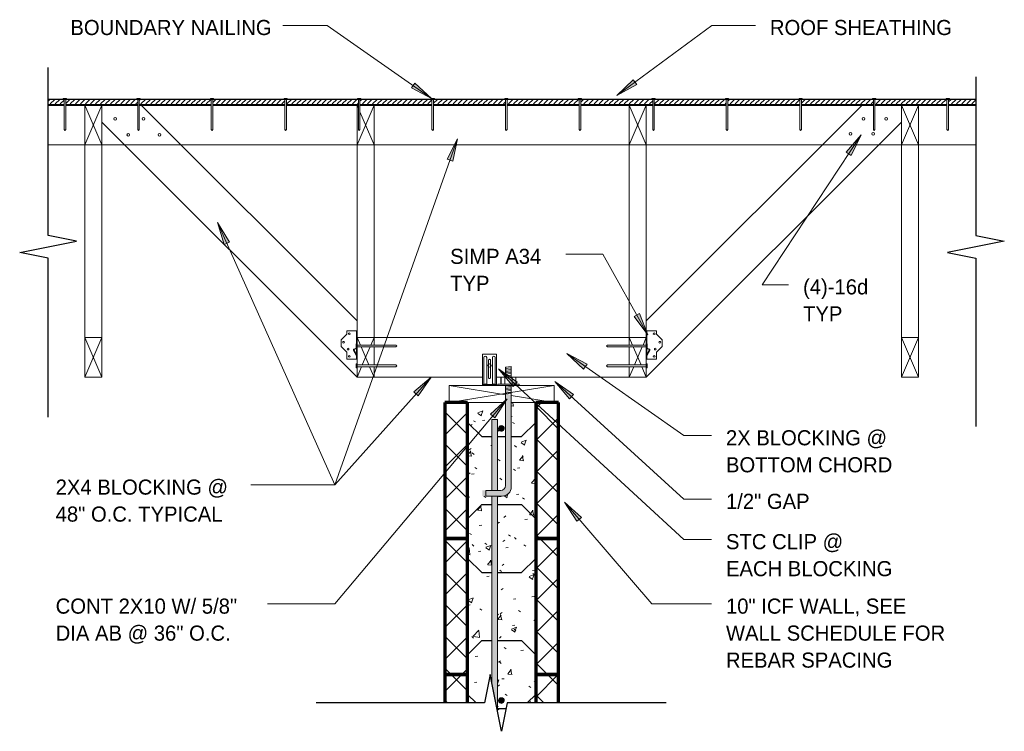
# Model space of a CAD drawing. Header units: inches. Extents: x 263 to 1771, y -57 to 386.
# Tile 19 of 27: x 639 to 726, y 307 to 369. Entities that reach past the tile are written whole.
import ezdxf

# ---------------------------------------------------------------- set-up
doc = ezdxf.new("R2010")
doc.units = ezdxf.units.IN
doc.header["$MEASUREMENT"] = 0
for name, color, linetype, lineweight in [('A-ANNO-TEXT', 2, 'Continuous', 9), ('A-DETL', 5, 'Continuous', 9), ('A-DETL-GENF', 3, 'Continuous', 9), ('A-DETL-HLIN', 3, 'Continuous', 70), ('A-DETL-LLIN', 3, 'Continuous', 9), ('A-DETL-MLIN', 3, 'Continuous', 30)]:
    doc.layers.add(name, color=color, linetype=linetype, lineweight=lineweight)
pattern_1 = [(50, (346.344, 0), (4.590705, -0.401868), [0.48, -5.28]), (355, (346.344, 0), (-0.887837, 4.8137), [0.384, -4.224]), (100.451, (346.726, -0.033), (3.70197, 4.412723), [0.408, -4.487]), (46.184, (346.344, 1.28), (6.83066, -1.05904), [0.72, -7.92]), (96.636, (346.913, 1.192), (5.98166, 6.23401), [0.612, -6.731]), (351.184, (346.344, 1.28), (5.98208, 6.23382), [0.576, -6.336]), (21, (346.984, 0.96), (3.820292, -2.5771), [0.48, -5.28]), (326, (346.984, 0.96), (1.557207, 4.640587), [0.384, -4.224]), (71.451, (347.302, 0.745), (5.377147, 2.064703), [0.408, -4.487]), (37.5, (346.344, 0), (0.077972, 2.1307863), [0.211, -3.962, 0.211, -4.077, -4.24]), (37.5, (346.344, 0), (0.077972, 2.1307863), [-8.461, 0.211, -4.029]), (7.5, (346.344, 0), (1.683907, 2.52439), [0.211, -2.234, 0.211, -3.866, -1.616]), (7.5, (346.344, 0), (1.683907, 2.52439), [-6.522, 0.211, -1.405]), (327.5, (344.917, 0), (3.416527, -0.1442966), [0.211, -1.389, 0.211, -4.781, -6.624]), (327.5, (344.917, 0), (3.416527, -0.1442966), [-6.592, 0.211, -6.413]), (317.5, (344.277, 0), (3.732463, 0.640715), [0.211, -1.869, 0.211, -3.104, -4.704]), (317.5, (344.277, 0), (3.732463, 0.640715), [-5.395, 0.211, -4.493])]
pattern_2 = [(45, (346.344, 0), (-1.4142136, 1.4142136), []), (135, (346.344, 0), (-1.4142136, -1.4142136), [])]
pattern_3 = [(0, (327.928, -22.615), (0, 0.444), []), (315, (327.928, -22.615), (0.44406306, 3e-17), [0.628, -0.628]), (45, (327.928, -22.615), (0.44406306, -3e-17), [0.628, -0.628])]

# ---------------------------------------------------------------- blocks, each defined once
blk = doc.blocks.new('Dimension Lumbe_LLEL TRUSS0')
at = {"layer": 'A-DETL-GENF'}
for p, q in [((0, 9.25), (0, 4.274)), ((1.5, 0), (0, 9.25)), ((1.5, 9.25), (0, 9.25)), ((0.693, 4.274), (1.5, 9.25)), ((1.5, 4.962), (1.5, 9.25)), ((0, 3.774), (0, 0)), ((0, 0), (0.612, 3.774)), ((1.5, 0), (1.5, 3.087)), ((0, 0), (1.5, 0))]:
    blk.add_line(p, q, dxfattribs=at)
blk = doc.blocks.new('Reinf Bar Secti_LLEL TRUSS0')
at = {"layer": 'A-DETL-GENF'}
h = blk.add_hatch(color=256, dxfattribs=at)
edge = h.paths.add_edge_path(flags=0)
edge.add_arc((0, 0), 0.25, 180, 360)
edge.add_arc((0, 0), 0.25, 360, 540)
for start, end in [(360, 180), (180, 360)]:
    blk.add_arc((0, 0), 0.25, start, end, dxfattribs=at)
blk = doc.blocks.new('Plywood-Section_LLEL TRUSS0')
at = {"layer": 'A-DETL-GENF'}
h = blk.add_hatch(dxfattribs=at)
h.set_pattern_fill('FP4_9', color=256, style=0, pattern_type=2)
h.set_pattern_definition(pattern_3)
h.paths.add_polyline_path([(1.668, 0), (1.668, 0.5), (0.25, 0.5), (0.25, 0)], flags=0)
h = blk.add_hatch(dxfattribs=at)
h.set_pattern_fill('FP4_9', color=256, style=0, pattern_type=2)
h.set_pattern_definition(pattern_3)
h.paths.add_polyline_path([(8.155, 0), (8.155, 0.5), (1.807, 0.5), (1.807, 0)], flags=0)
h = blk.add_hatch(dxfattribs=at)
h.set_pattern_fill('FP4_9', color=256, style=0, pattern_type=2)
h.set_pattern_definition(pattern_3)
h.paths.add_polyline_path([(14.642, 0), (14.642, 0.5), (8.294, 0.5), (8.294, 0)], flags=0)
h = blk.add_hatch(dxfattribs=at)
h.set_pattern_fill('FP4_9', color=256, style=0, pattern_type=2)
h.set_pattern_definition(pattern_3)
h.paths.add_polyline_path([(21.129, 0), (21.129, 0.5), (14.781, 0.5), (14.781, 0)], flags=0)
h = blk.add_hatch(dxfattribs=at)
h.set_pattern_fill('FP4_9', color=256, style=0, pattern_type=2)
h.set_pattern_definition(pattern_3)
h.paths.add_polyline_path([(27.616, 0), (27.616, 0.5), (21.268, 0.5), (21.268, 0)], flags=0)
h = blk.add_hatch(dxfattribs=at)
h.set_pattern_fill('FP4_9', color=256, style=0, pattern_type=2)
h.set_pattern_definition(pattern_3)
h.paths.add_polyline_path([(34.104, 0), (34.104, 0.5), (27.755, 0.5), (27.755, 0)], flags=0)
h = blk.add_hatch(dxfattribs=at)
h.set_pattern_fill('FP4_9', color=256, style=0, pattern_type=2)
h.set_pattern_definition(pattern_3)
h.paths.add_polyline_path([(40.591, 0), (40.591, 0.5), (34.243, 0.5), (34.243, 0)], flags=0)
h = blk.add_hatch(dxfattribs=at)
h.set_pattern_fill('FP4_9', color=256, style=0, pattern_type=2)
h.set_pattern_definition(pattern_3)
h.paths.add_polyline_path([(47.078, 0), (47.078, 0.5), (40.73, 0.5), (40.73, 0)], flags=0)
h = blk.add_hatch(dxfattribs=at)
h.set_pattern_fill('FP4_9', color=256, style=0, pattern_type=2)
h.set_pattern_definition(pattern_3)
h.paths.add_polyline_path([(53.565, 0), (53.565, 0.5), (47.217, 0.5), (47.217, 0)], flags=0)
h = blk.add_hatch(dxfattribs=at)
h.set_pattern_fill('FP4_9', color=256, style=0, pattern_type=2)
h.set_pattern_definition(pattern_3)
h.paths.add_polyline_path([(60.052, 0), (60.052, 0.5), (53.704, 0.5), (53.704, 0)], flags=0)
h = blk.add_hatch(dxfattribs=at)
h.set_pattern_fill('FP4_9', color=256, style=0, pattern_type=2)
h.set_pattern_definition(pattern_3)
h.paths.add_polyline_path([(66.539, 0), (66.539, 0.5), (60.191, 0.5), (60.191, 0)], flags=0)
h = blk.add_hatch(dxfattribs=at)
h.set_pattern_fill('FP4_9', color=256, style=0, pattern_type=2)
h.set_pattern_definition(pattern_3)
h.paths.add_polyline_path([(73.027, 0), (73.027, 0.5), (66.678, 0.5), (66.678, 0)], flags=0)
h = blk.add_hatch(dxfattribs=at)
h.set_pattern_fill('FP4_9', color=256, style=0, pattern_type=2)
h.set_pattern_definition(pattern_3)
h.paths.add_polyline_path([(79.514, 0), (79.514, 0.5), (73.166, 0.5), (73.166, 0)], flags=0)
h = blk.add_hatch(dxfattribs=at)
h.set_pattern_fill('FP4_9', color=256, style=0, pattern_type=2)
h.set_pattern_definition(pattern_3)
h.paths.add_polyline_path([(79.653, 0.5), (79.653, 0), (82.071, 0), (82.071, 0.5)], flags=0)
at = {"layer": 'A-DETL-GENF', "lineweight": 30}
for p, q in [((1.597, 0.5), (0.25, 0.5)), ((0.25, 0), (1.668, 0)), ((1.807, 0), (8.155, 0)), ((8.084, 0.5), (1.878, 0.5)), ((8.294, 0), (14.642, 0)), ((14.571, 0.5), (8.365, 0.5)), ((14.781, 0), (21.129, 0)), ((21.058, 0.5), (14.852, 0.5)), ((21.268, 0), (27.616, 0)), ((27.545, 0.5), (21.339, 0.5)), ((27.755, 0), (34.104, 0)), ((34.033, 0.5), (27.826, 0.5)), ((34.243, 0), (40.591, 0)), ((40.52, 0.5), (34.314, 0.5)), ((47.007, 0.5), (40.801, 0.5)), ((47.217, 0), (53.565, 0)), ((53.494, 0.5), (47.288, 0.5)), ((53.704, 0), (60.052, 0)), ((59.981, 0.5), (53.775, 0.5)), ((60.191, 0), (66.539, 0)), ((66.468, 0.5), (60.262, 0.5)), ((66.678, 0), (73.027, 0)), ((72.956, 0.5), (66.749, 0.5)), ((73.166, 0), (79.514, 0)), ((79.443, 0.5), (73.237, 0.5)), ((79.653, 0), (82.071, 0)), ((82.071, 0.5), (79.724, 0.5)), ((40.73, 0), (47.078, 0))]:
    blk.add_line(p, q, dxfattribs=at)
blk = doc.blocks.new('Dimension Lumbe_LLEL TRUSS1')
at = {"layer": 'A-DETL-GENF'}
for p, q in [((0, -0.579), (0, 0)), ((0, 0), (0.287, -0.669)), ((0, 0), (1.5, 0)), ((1.5, 0), (1.213, -0.669)), ((1.5, 0), (1.5, -0.669)), ((0.356, -0.831), (1.037, -2.419)), ((1.144, -0.831), (0.463, -2.419)), ((1.5, -0.831), (1.5, -2.419)), ((0, -2.329), (0, -0.922)), ((0.394, -2.581), (0, -3.5)), ((1.106, -2.581), (1.5, -3.5)), ((1.5, -2.581), (1.5, -3.5)), ((0, -3.5), (0, -2.672)), ((1.5, -3.5), (0, -3.5))]:
    blk.add_line(p, q, dxfattribs=at)
blk = doc.blocks.new('Dimension Lumbe_LLEL TRUSS2')
at = {"layer": 'A-DETL-GENF'}
for p, q in [((0, 0), (0.116, 0)), ((0, 0), (0.116, -0.272)), ((1.5, 0), (0, -3.5)), ((0, -3.5), (0, 0)), ((0.255, 0), (1.5, 0)), ((1.5, 0), (1.5, -3.5)), ((0.255, -0.596), (1.5, -3.5)), ((1.5, -3.5), (0, -3.5))]:
    blk.add_line(p, q, dxfattribs=at)
blk = doc.blocks.new('Dimension Lumbe_LLEL TRUSS3')
at = {"layer": 'A-DETL-GENF'}
for p, q in [((0, -0.669), (0, 0)), ((0, 0), (0.287, -0.669)), ((0, 0), (1.5, 0)), ((1.5, 0), (1.213, -0.669)), ((1.5, 0), (1.5, -0.578)), ((0, -2.419), (0, -0.831)), ((0.356, -0.831), (1.037, -2.419)), ((1.144, -0.831), (0.463, -2.419)), ((1.5, -0.921), (1.5, -2.328)), ((0, -3.5), (0, -2.581)), ((0.394, -2.581), (0, -3.5)), ((1.106, -2.581), (1.5, -3.5)), ((1.5, -2.671), (1.5, -3.5)), ((1.5, -3.5), (0, -3.5))]:
    blk.add_line(p, q, dxfattribs=at)
blk = doc.blocks.new('Dimension Lumbe_LLEL TRUSS4')
at = {"layer": 'A-DETL-GENF'}
for p, q in [((1.5, 0), (0, -3.5)), ((0, 0), (1.5, -3.5)), ((0, -3.5), (0, 0)), ((0, 0), (1.5, 0)), ((1.5, 0), (1.5, -3.5)), ((1.5, -3.5), (0, -3.5))]:
    blk.add_line(p, q, dxfattribs=at)
blk = doc.blocks.new('Reinf Bar Eleva_LLEL TRUSS0')
at = {"layer": 'A-DETL-GENF'}
for points in [[(0, 0.5), (0, 0), (6.257, 0), (6.257, 0.5)], [(6.757, 0.5), (6.757, 0), (23.249, 0), (25.749, 0.5)]]:
    blk.add_hatch(color=256, dxfattribs=at).paths.add_polyline_path(points, flags=0)
for p, q in [((6.257, 0.5), (0, 0.5)), ((0, 0.5), (0, 0)), ((0, 0), (6.257, 0)), ((25.749, 0.5), (6.757, 0.5)), ((6.757, 0), (23.249, 0))]:
    blk.add_line(p, q, dxfattribs=at)
blk = doc.blocks.new('Break Line1 - B_LLEL TRUSS0')
at = {"layer": 'A-DETL-GENF', "lineweight": 30}
for p, q in [((-1, 0), (-0.5, 2.5)), ((-0.5, 2.5), (0.5, -2.5)), ((-15.015, 0), (-1, 0)), ((0.5, -2.5), (1, 0)), ((1, 0), (15.831, 0))]:
    blk.add_line(p, q, dxfattribs=at)
blk = doc.blocks.new('Break Line1 - B_LLEL TRUSS1')
at = {"layer": 'A-DETL-GENF', "lineweight": 30}
for p, q in [((-1, 0), (-0.5, 2.5)), ((-0.5, 2.5), (0.5, -2.5)), ((-15.015, 0), (-1, 0)), ((0.5, -2.5), (1, 0)), ((1, 0), (15.831, 0))]:
    blk.add_line(p, q, dxfattribs=at)
blk = doc.blocks.new('Common Wood Nai_LLEL TRUSS0')
at = {"layer": 'A-DETL-GENF'}
for p, q in [((0, 0.1405), (-0.066, 0.1405)), ((-0.066, 0.1405), (-0.066, -0.1405)), ((0, 0.0695), (0, 0.1405)), ((2.668, 0.0695), (0, 0.0695)), ((0, -0.0695), (0, 0.0695)), ((2.75, 0), (2.668, 0.0695)), ((2.668, -0.0695), (2.75, 0)), ((-0.066, -0.1405), (0, -0.1405)), ((0, -0.1405), (0, -0.0695)), ((0, -0.0695), (2.668, -0.0695))]:
    blk.add_line(p, q, dxfattribs=at)
blk = doc.blocks.new('Common Wood Nai_LLEL TRUSS1')
at = {"layer": 'A-DETL-GENF'}
for p, q in [((0, 0.1715), (-0.083, 0.1715)), ((-0.083, 0.1715), (-0.083, -0.1715)), ((0, 0.081), (0, 0.1715)), ((3.409, 0.081), (0, 0.081)), ((0, -0.081), (0, 0.081)), ((3.5, 0), (3.409, 0.081)), ((3.409, -0.081), (3.5, 0)), ((-0.083, -0.1715), (0, -0.1715)), ((0, -0.1715), (0, -0.081)), ((0, -0.081), (3.409, -0.081))]:
    blk.add_line(p, q, dxfattribs=at)
blk = doc.blocks.new('Common Wood Nai_LLEL TRUSS2')
at = {"layer": 'A-DETL-GENF'}
for p, q in [((0, 0.1715), (-0.083, 0.1715)), ((-0.083, 0.1715), (-0.083, -0.1715)), ((0, 0.081), (0, 0.1715)), ((3.409, 0.081), (0, 0.081)), ((0, 0.081), (0, -0.081)), ((3.5, 0), (3.409, 0.081)), ((3.409, -0.081), (3.5, 0)), ((-0.083, -0.1715), (0, -0.1715)), ((0, -0.1715), (0, -0.081)), ((0, -0.081), (3.409, -0.081))]:
    blk.add_line(p, q, dxfattribs=at)
blk = doc.blocks.new('Anchor Bolt8 - _LLEL TRUSS0')
at = {"layer": 'A-DETL-GENF'}
for p, q in [((-0.25, 4.125), (0.25, 4.18)), ((-0.25, 3.25), (-0.25, 4.125)), ((-0.25, 4), (0.25, 4.055)), ((-0.25, 3.875), (0.25, 3.929)), ((-0.25, 3.75), (0.25, 3.805)), ((-0.25, 3.625), (0.25, 3.68)), ((-0.25, 3.5), (0.25, 3.555)), ((0.25, 3.25), (0.25, 4.18)), ((-0.937, 2.625), (0.937, 2.625)), ((-0.937, 2.5), (-0.937, 2.625)), ((-0.656, 2.625), (-0.656, 3.25)), ((-0.656, 3.25), (0.656, 3.25)), ((-0.312, 2.625), (-0.312, 3.25)), ((-0.25, 3.375), (0.25, 3.43)), ((-0.125, 3.25), (0.25, 3.288)), ((0.313, 2.625), (0.313, 3.25)), ((0.656, 2.625), (0.656, 3.25)), ((0.937, 2.5), (0.937, 2.625)), ((-0.937, 2.5), (0.937, 2.5)), ((-0.25, 2.5), (-0.25, -6.312)), ((-0.25, 2.375), (0.25, 2.432)), ((-0.25, 2.25), (0.25, 2.305)), ((-0.25, 2.125), (0.25, 2.18)), ((-0.25, 2), (0.25, 2.055)), ((-0.25, 1.875), (0.25, 1.93)), ((-0.25, 1.75), (0.25, 1.805)), ((0.25, 2.5), (0.25, -6.438)), ((-2, -7.25), (-2, -6.75)), ((-2, -6.75), (-0.688, -6.75)), ((-2, -7.25), (-0.562, -7.25))]:
    blk.add_line(p, q, dxfattribs=at)
for centre, radius in [((-0.688, -6.312), 0.438), ((-0.562, -6.438), 0.812)]:
    blk.add_arc(centre, radius, 270, 0, dxfattribs=at)

msp = doc.modelspace()

# ---------------------------------------------------------------- hatches: boundary and pattern name
at = {"layer": 'A-ANNO-TEXT'}
for points in [[(673.58782187, 363.78765878), (673.28566536, 363.35635897), (675.07476728, 362.42445562)], [(693.16230247, 363.65254036), (692.84941283, 364.07611816), (691.39716124, 362.67601286)], [(676.43945891, 357.06004792), (676.93581674, 356.88413034), (677.35575114, 358.85719512)], [(711.62834443, 357.68434136), (712.06789914, 357.39432457), (712.94956991, 359.2087077)], [(656.76919371, 349.54596324), (657.25002165, 349.76072491), (656.19396928, 351.47946948)], [(693.39073338, 343.45707065), (692.93132682, 343.1996533), (694.13866954, 341.58359233)], [(688.47109704, 338.54948054), (688.77346791, 338.9806301), (686.98482947, 339.9134227)], [(673.4991367, 336.52934028), (673.89212388, 336.17879905), (675.0269428, 337.84658667)], [(682.25810642, 337.02190074), (682.61501146, 337.40911757), (680.96595703, 338.57099063)], [(687.22904747, 335.92354735), (687.58441361, 336.31217698), (685.93076297, 337.46749906)], [(680.2551085, 334.57714742), (680.65841627, 334.23853122), (681.74278506, 335.93955263)], [(687.88674618, 325.12272106), (688.28658696, 325.46542418), (686.78512224, 326.81261876)]]:
    msp.add_hatch(color=7, dxfattribs=at).paths.add_polyline_path(points, flags=0)
at = {"layer": 'A-DETL-GENF'}
h = msp.add_hatch(color=7, dxfattribs=at)
edge = h.paths.add_edge_path(flags=0)
edge.add_arc((681.2866865, 328.15584195), 0.8125, 270, 360)
edge.add_line((682.0991865, 328.15584195), (682.0991865, 336.29200956))
edge.add_line((682.0991865, 336.29200956), (681.5991865, 336.29200956))
edge.add_line((681.5991865, 336.29200956), (681.5991865, 328.28084195))
edge.add_arc((681.1616865, 328.28084195), 0.4375, -90, 0, ccw=False)
edge.add_line((681.1616865, 327.84334195), (679.55462565, 327.84334195))
edge.add_line((679.55462565, 327.84334195), (679.55462565, 327.34334195))
edge.add_line((679.55462565, 327.34334195), (681.2866865, 327.34334195))
h = msp.add_hatch(dxfattribs=at)
h.set_pattern_fill('FP4_8', style=0, pattern_type=2)
h.set_pattern_definition(pattern_2)
h.paths.add_polyline_path([(676.24847324, 335.59991511), (676.24847324, 323.59991511), (678.24847324, 323.59991511), (678.24847324, 335.59991511)], flags=0)
h = msp.add_hatch(dxfattribs=at)
h.set_pattern_fill('FP4_7', style=0, pattern_type=2)
h.set_pattern_definition(pattern_1)
edge = h.paths.add_edge_path(flags=0)
edge.add_line((678.24847324, 335.59991511), (678.24847324, 323.59991511))
edge.add_line((678.24847324, 323.59991511), (680.37347324, 323.59991511))
edge.add_line((680.37347324, 323.59991511), (680.37347324, 327.34334195))
edge.add_line((680.37347324, 327.34334195), (679.55462565, 327.34334195))
edge.add_line((679.55462565, 327.34334195), (679.55462565, 327.84334195))
edge.add_line((679.55462565, 327.84334195), (680.37347324, 327.84334195))
edge.add_line((680.37347324, 327.84334195), (680.37347324, 334.09991511))
edge.add_line((680.37347324, 334.09991511), (680.87347324, 334.09991511))
edge.add_line((680.87347324, 334.09991511), (680.87347324, 327.84334195))
edge.add_line((680.87347324, 327.84334195), (681.1616865, 327.84334195))
edge.add_arc((681.1616865, 328.28084195), 0.4375, 270, 360)
edge.add_line((681.5991865, 328.28084195), (681.5991865, 335.59991511))
edge.add_line((681.5991865, 335.59991511), (678.24847324, 335.59991511))
edge = h.paths.add_edge_path(flags=0)
edge.add_arc((681.2241865, 333.31172767), 0.25, 180, 360)
edge.add_arc((681.2241865, 333.31172767), 0.25, 0, 180)
h = msp.add_hatch(dxfattribs=at)
h.set_pattern_fill('FP4_7', style=0, pattern_type=2)
h.set_pattern_definition(pattern_1)
edge = h.paths.add_edge_path(flags=0)
edge.add_line((684.24847324, 323.59991511), (684.24847324, 335.59991511))
edge.add_line((684.24847324, 335.59991511), (682.0991865, 335.59991511))
edge.add_line((682.0991865, 335.59991511), (682.0991865, 328.15584195))
edge.add_arc((681.2866865, 328.15584195), 0.8125, -90, 0, ccw=False)
edge.add_line((681.2866865, 327.34334195), (680.87347324, 327.34334195))
edge.add_line((680.87347324, 327.34334195), (680.87347324, 323.59991511))
edge.add_line((680.87347324, 323.59991511), (684.24847324, 323.59991511))
h = msp.add_hatch(dxfattribs=at)
h.set_pattern_fill('FP4_8', style=0, pattern_type=2)
h.set_pattern_definition(pattern_2)
h.paths.add_polyline_path([(686.24847324, 335.59991511), (684.24847324, 335.59991511), (684.24847324, 323.59991511), (686.24847324, 323.59991511)], flags=0)
h = msp.add_hatch(dxfattribs=at)
h.set_pattern_fill('FP4_8', style=0, pattern_type=2)
h.set_pattern_definition(pattern_2)
h.paths.add_polyline_path([(676.24847324, 323.59991511), (676.24847324, 311.59991511), (678.24847324, 311.59991511), (678.24847324, 323.59991511)], flags=0)
h = msp.add_hatch(dxfattribs=at)
h.set_pattern_fill('FP4_7', style=0, pattern_type=2)
h.set_pattern_definition(pattern_1)
h.paths.add_polyline_path([(678.24847324, 323.59991511), (678.24847324, 311.59991511), (680.37347324, 311.59991511), (680.37347324, 323.59991511)], flags=0)
h = msp.add_hatch(dxfattribs=at)
h.set_pattern_fill('FP4_7', style=0, pattern_type=2)
h.set_pattern_definition(pattern_1)
h.paths.add_polyline_path([(684.24847324, 311.59991511), (684.24847324, 323.59991511), (680.87347324, 323.59991511), (680.87347324, 311.59991511)], flags=0)
h = msp.add_hatch(dxfattribs=at)
h.set_pattern_fill('FP4_8', style=0, pattern_type=2)
h.set_pattern_definition(pattern_2)
h.paths.add_polyline_path([(686.24847324, 323.59991511), (684.24847324, 323.59991511), (684.24847324, 311.59991511), (686.24847324, 311.59991511)], flags=0)
h = msp.add_hatch(dxfattribs=at)
h.set_pattern_fill('FP4_8', style=0, pattern_type=2)
h.set_pattern_definition(pattern_2)
h.paths.add_polyline_path([(678.24847324, 311.59991511), (676.24847324, 311.59991511), (676.24847324, 309.09334195), (678.24847324, 309.09334195)], flags=0)
h = msp.add_hatch(dxfattribs=at)
h.set_pattern_fill('FP4_7', style=0, pattern_type=2)
h.set_pattern_definition(pattern_1)
h.paths.add_polyline_path([(678.24847324, 309.09334195), (679.72492731, 309.09334195), (680.22492731, 311.59334195), (680.37347324, 310.85061227), (680.37347324, 311.59991511), (678.24847324, 311.59991511)], flags=0)
h = msp.add_hatch(dxfattribs=at)
h.set_pattern_fill('FP4_7', style=0, pattern_type=2)
h.set_pattern_definition(pattern_1)
h.paths.add_polyline_path([(681.72492731, 309.09334195), (684.24847324, 309.09334195), (684.24847324, 311.59991511), (680.87347324, 311.59991511), (680.87347324, 308.35061227), (681.22492731, 306.59334195)], flags=0)
edge = h.paths.add_edge_path(flags=0)
edge.add_arc((681.2241865, 309.31172767), 0.25, 0, 180)
edge.add_arc((681.2241865, 309.31172767), 0.25, 180, 360)
h = msp.add_hatch(dxfattribs=at)
h.set_pattern_fill('FP4_8', style=0, pattern_type=2)
h.set_pattern_definition(pattern_2)
h.paths.add_polyline_path([(686.24847324, 311.59991511), (684.24847324, 311.59991511), (684.24847324, 309.09334195), (686.24847324, 309.09334195)], flags=0)

# ---------------------------------------------------------------- linework, layer by layer
at = {"layer": 'A-ANNO-TEXT', "color": 7}
for p, q in [((665.87296559, 368.87097875), (661.95812599, 368.87097875)), ((675.07476728, 362.42445562), (665.87296559, 368.87097875)), ((691.39716124, 362.67601286), (699.7836645, 368.87097875)), ((699.7836645, 368.87097875), (703.61843588, 368.87097875)), ((673.58782187, 363.78765878), (673.28566536, 363.35635897)), ((675.07476728, 362.42445562), (673.58782187, 363.78765878)), ((692.84941283, 364.07611816), (691.39716124, 362.67601286)), ((693.16230247, 363.65254036), (692.84941283, 364.07611816)), ((673.28566536, 363.35635897), (675.07476728, 362.42445562)), ((691.39716124, 362.67601286), (693.16230247, 363.65254036)), ((677.35575114, 358.85719512), (666.53519303, 328.32659737)), ((677.35575114, 358.85719512), (676.43945891, 357.06004792)), ((676.93581674, 356.88413034), (677.35575114, 358.85719512)), ((712.94956991, 359.2087077), (704.22846686, 345.9908459)), ((712.94956991, 359.2087077), (711.62834443, 357.68434136)), ((712.06789914, 357.39432457), (712.94956991, 359.2087077)), ((676.43945891, 357.06004792), (676.93581674, 356.88413034)), ((711.62834443, 357.68434136), (712.06789914, 357.39432457)), ((657.25002165, 349.76072491), (656.19396928, 351.47946948)), ((656.19396928, 351.47946948), (656.76919371, 349.54596324)), ((656.19396928, 351.47946948), (666.53519303, 328.32659737)), ((656.76919371, 349.54596324), (657.25002165, 349.76072491)), ((688.52418235, 348.68112101), (686.89461505, 348.68112101)), ((690.16174112, 348.68112101), (688.52418235, 348.68112101)), ((694.13866954, 341.58359233), (690.16174112, 348.68112101)), ((704.22846686, 345.9908459), (706.54264796, 345.9908459)), ((693.39073338, 343.45707065), (692.93132682, 343.1996533)), ((692.93132682, 343.1996533), (694.13866954, 341.58359233)), ((694.13866954, 341.58359233), (693.39073338, 343.45707065)), ((688.77346791, 338.9806301), (686.98482947, 339.9134227)), ((686.98482947, 339.9134227), (688.47109704, 338.54948054)), ((686.98482947, 339.9134227), (697.30112925, 332.67846565)), ((688.47109704, 338.54948054), (688.77346791, 338.9806301)), ((675.0269428, 337.84658667), (666.53519303, 328.32659737)), ((675.0269428, 337.84658667), (673.4991367, 336.52934028)), ((673.89212388, 336.17879905), (675.0269428, 337.84658667)), ((682.61501146, 337.40911757), (680.96595703, 338.57099063)), ((680.96595703, 338.57099063), (682.25810642, 337.02190074)), ((680.96595703, 338.57099063), (697.30112925, 323.51455469)), ((682.25810642, 337.02190074), (682.61501146, 337.40911757)), ((687.58441361, 336.31217698), (685.93076297, 337.46749906)), ((685.93076297, 337.46749906), (687.22904747, 335.92354735)), ((685.93076297, 337.46749906), (697.30112925, 327.07034253)), ((673.4991367, 336.52934028), (673.89212388, 336.17879905)), ((687.22904747, 335.92354735), (687.58441361, 336.31217698)), ((681.74278506, 335.93955263), (666.53519303, 317.82659737)), ((681.74278506, 335.93955263), (680.2551085, 334.57714742)), ((680.65841627, 334.23853122), (681.74278506, 335.93955263)), ((680.2551085, 334.57714742), (680.65841627, 334.23853122)), ((697.30112925, 332.67846565), (699.74541408, 332.67846565)), ((663.02304305, 328.32659737), (659.11578709, 328.32659737)), ((666.53519303, 328.32659737), (663.02304305, 328.32659737)), ((666.53519303, 328.32659737), (663.02304305, 328.32659737)), ((666.53519303, 328.32659737), (663.02304305, 328.32659737)), ((688.28658696, 325.46542418), (686.78512224, 326.81261876)), ((686.78512224, 326.81261876), (687.88674618, 325.12272106)), ((686.78512224, 326.81261876), (694.48703192, 317.82659737)), ((697.30112925, 327.07034253), (699.74541408, 327.07034253)), ((687.88674618, 325.12272106), (688.28658696, 325.46542418)), ((697.30112925, 323.51455469), (699.74541408, 323.51455469)), ((664.37532084, 317.82659737), (660.58578709, 317.82659737)), ((666.53519303, 317.82659737), (664.37532084, 317.82659737)), ((694.48703192, 317.82659737), (699.74541408, 317.82659737))]:
    msp.add_line(p, q, dxfattribs=at)
at = {"layer": 'A-DETL'}
msp.add_circle((680.18343383, 338.85676463), 0.15112879, dxfattribs=at)
at = {"layer": 'A-DETL-HLIN'}
for p, q in [((676.24847324, 335.59991511), (676.24847324, 323.59991511)), ((678.24847324, 335.59991511), (676.24847324, 335.59991511)), ((676.24847324, 335.59991511), (676.24847324, 323.59991511)), ((678.24847324, 335.59991511), (676.24847324, 335.59991511)), ((678.24847324, 323.59991511), (678.24847324, 335.59991511)), ((678.24847324, 323.59991511), (678.24847324, 335.59991511)), ((686.24847324, 335.59991511), (684.24847324, 335.59991511)), ((684.24847324, 335.59991511), (684.24847324, 323.59991511)), ((686.24847324, 335.59991511), (684.24847324, 335.59991511)), ((684.24847324, 335.59991511), (684.24847324, 323.59991511)), ((686.24847324, 323.59991511), (686.24847324, 335.59991511)), ((686.24847324, 323.59991511), (686.24847324, 335.59991511)), ((676.24847324, 323.59991511), (676.24847324, 311.59991511)), ((678.24847324, 323.59991511), (676.24847324, 323.59991511)), ((676.24847324, 323.59991511), (676.24847324, 311.59991511)), ((676.24847324, 323.59991511), (678.24847324, 323.59991511)), ((676.24847324, 323.59991511), (678.24847324, 323.59991511)), ((678.24847324, 311.59991511), (678.24847324, 323.59991511)), ((678.24847324, 311.59991511), (678.24847324, 323.59991511)), ((686.24847324, 323.59991511), (684.24847324, 323.59991511)), ((684.24847324, 323.59991511), (684.24847324, 311.59991511)), ((684.24847324, 323.59991511), (684.24847324, 311.59991511)), ((684.24847324, 323.59991511), (686.24847324, 323.59991511)), ((684.24847324, 323.59991511), (686.24847324, 323.59991511)), ((686.24847324, 311.59991511), (686.24847324, 323.59991511)), ((686.24847324, 311.59991511), (686.24847324, 323.59991511)), ((676.24847324, 311.59991511), (678.24847324, 311.59991511)), ((676.24847324, 311.59991511), (676.24847324, 309.09334195)), ((678.24847324, 311.59991511), (676.24847324, 311.59991511)), ((678.24847324, 309.09334195), (678.24847324, 311.59991511)), ((684.24847324, 311.59991511), (686.24847324, 311.59991511)), ((686.24847324, 311.59991511), (684.24847324, 311.59991511)), ((684.24847324, 311.59991511), (684.24847324, 309.09334195)), ((686.24847324, 309.09334195), (686.24847324, 311.59991511))]:
    msp.add_line(p, q, dxfattribs=at)
at = {"layer": 'A-DETL-LLIN'}
for p, q in [((644.49847324, 361.84334195), (644.49847324, 337.84334195)), ((645.99847324, 361.84334195), (644.49847324, 361.84334195)), ((645.99847324, 361.82706821), (644.49847324, 361.82706821)), ((644.49847324, 361.82706821), (644.49847324, 337.84334195)), ((645.99847324, 337.84334195), (645.99847324, 361.84334195)), ((645.99847324, 337.84334195), (645.99847324, 361.82706821)), ((668.49847324, 342.79308942), (649.44822071, 361.84334195)), ((668.49847324, 361.84334195), (668.49847324, 340.76484195)), ((668.61487068, 361.84334195), (668.49847324, 361.84334195)), ((668.61487068, 361.82706821), (668.49847324, 361.82706821)), ((668.49847324, 361.82706821), (668.49847324, 340.76484195)), ((669.99847324, 361.84334195), (668.75387068, 361.84334195)), ((669.99847324, 361.82706821), (668.75387068, 361.82706821)), ((669.99847324, 340.67434195), (669.99847324, 361.84334195)), ((669.99847324, 340.67434195), (669.99847324, 361.82706821)), ((692.49847324, 361.84334195), (692.49847324, 340.67434195)), ((693.99847324, 361.84334195), (692.49847324, 361.84334195)), ((693.99847324, 361.82706821), (692.49847324, 361.82706821)), ((692.49847324, 361.82706821), (692.49847324, 340.67434195)), ((693.99847324, 340.76484195), (693.99847324, 361.84334195)), ((693.99847324, 342.79308942), (713.04872577, 361.84334195)), ((693.99847324, 340.76484195), (693.99847324, 361.82706821)), ((716.49847324, 361.84334195), (716.49847324, 337.84334195)), ((717.99847324, 361.84334195), (716.49847324, 361.84334195)), ((717.99847324, 361.82706821), (716.49847324, 361.82706821)), ((716.49847324, 361.82706821), (716.49847324, 337.84334195)), ((717.99847324, 337.84334195), (717.99847324, 361.84334195)), ((717.99847324, 337.84334195), (717.99847324, 361.82706821)), ((668.49847324, 337.84334195), (645.99847324, 360.34334195)), ((693.99847324, 337.84334195), (716.49847324, 360.34334195)), ((723.06930428, 358.32706821), (641.24847324, 358.32706821)), ((669.99847324, 358.32706821), (692.49847324, 358.32706821)), ((667.58326903, 341.62496695), (667.08326903, 341.12496695)), ((668.50514403, 341.92184195), (667.58326903, 341.92184195)), ((667.58326903, 341.92184195), (667.58326903, 341.62496695)), ((668.45826903, 341.92184195), (668.45826903, 339.42184195)), ((668.50514403, 339.42184195), (668.50514403, 341.92184195)), ((669.99847324, 341.34334195), (692.49847324, 341.34334195)), ((693.99180245, 339.42184195), (693.99180245, 341.92184195)), ((693.99180245, 341.92184195), (694.91367745, 341.92184195)), ((694.03867745, 341.92184195), (694.03867745, 339.42184195)), ((694.91367745, 341.92184195), (694.91367745, 341.62496695)), ((694.91367745, 341.62496695), (695.41367745, 341.12496695)), ((667.08326903, 341.12496695), (667.08326903, 340.53121695)), ((667.08326903, 340.53121695), (667.58326903, 340.03121695)), ((668.45826903, 340.40968095), (668.22176457, 340.31501697)), ((668.45826903, 340.35414095), (668.24698059, 340.27540279)), ((668.49847324, 340.42184195), (668.49847324, 339.01484195)), ((668.49847324, 340.42184195), (668.49847324, 339.01484195)), ((669.99847324, 338.92434195), (669.99847324, 340.51234195)), ((669.99847324, 338.92434195), (669.99847324, 340.51234195)), ((692.49847324, 340.51234195), (692.49847324, 338.92434195)), ((692.49847324, 340.51234195), (692.49847324, 338.92434195)), ((693.99847324, 339.01484195), (693.99847324, 340.42184195)), ((693.99847324, 339.01484195), (693.99847324, 340.42184195)), ((694.03867745, 340.40968095), (694.27518192, 340.31501697)), ((694.03867745, 340.35414095), (694.2499659, 340.27540279)), ((695.41367745, 340.53121695), (694.91367745, 340.03121695)), ((695.41367745, 341.12496695), (695.41367745, 340.53121695)), ((667.58326903, 340.03121695), (667.58326903, 339.42184195)), ((668.18657563, 340.19720054), (668.45826903, 339.71462395)), ((668.22938583, 340.2164981), (668.45826903, 339.82661195)), ((680.80462565, 339.87459195), (679.55462565, 339.87459195)), ((679.55462565, 339.87459195), (679.55462565, 337.13602488)), ((679.67962565, 339.56209195), (679.67962565, 337.18709195)), ((679.92962565, 337.18709195), (679.92962565, 339.56209195)), ((680.42962565, 339.57791347), (680.42962565, 337.18709195)), ((680.67962565, 337.18709195), (680.67962565, 339.56209195)), ((680.80462565, 337.18709195), (680.80462565, 339.87459195)), ((694.26756065, 340.2164981), (694.03867745, 339.82661195)), ((694.31037085, 340.19720054), (694.03867745, 339.71462395)), ((694.91367745, 340.03121695), (694.91367745, 339.42184195)), ((667.58326903, 339.42184195), (668.50514403, 339.42184195)), ((668.49847324, 338.67184195), (668.49847324, 337.84334195)), ((668.49847324, 338.67184195), (668.49847324, 337.84334195)), ((669.99847324, 337.84334195), (669.99847324, 338.76234195)), ((669.99847324, 337.84334195), (669.99847324, 338.76234195)), ((680.08673985, 339.31401534), (680.08673985, 337.81594215)), ((680.27260897, 339.31686127), (680.27260897, 337.81309622)), ((682.09892523, 338.76449436), (681.60082788, 338.72091649)), ((681.60082788, 338.72091649), (681.60082788, 337.84479389)), ((682.09892523, 337.84479389), (682.09892523, 338.76449436)), ((692.49847324, 338.76234195), (692.49847324, 337.84334195)), ((692.49847324, 338.76234195), (692.49847324, 337.84334195)), ((694.91367745, 339.42184195), (693.99180245, 339.42184195)), ((693.99847324, 337.84334195), (693.99847324, 338.67184195)), ((693.99847324, 337.84334195), (693.99847324, 338.67184195)), ((644.49847324, 337.84334195), (645.99847324, 337.84334195)), ((644.49847324, 337.84334195), (645.99847324, 337.84334195)), ((668.49847324, 337.84334195), (669.99847324, 337.84334195)), ((668.49847324, 337.84334195), (669.99847324, 337.84334195)), ((679.55462565, 337.84334195), (669.99847324, 337.84334195)), ((681.1825202, 337.84334195), (680.80462565, 337.84334195)), ((681.60082788, 337.84479389), (681.1825202, 337.84479389)), ((681.1825202, 337.84479389), (681.1825202, 337.21493676)), ((682.50436504, 337.84479389), (682.09892523, 337.84479389)), ((682.50436504, 337.21493676), (682.50436504, 337.84479389)), ((692.49847324, 337.84334195), (682.50436504, 337.84334195)), ((692.49847324, 337.84334195), (693.99847324, 337.84334195)), ((692.49847324, 337.84334195), (693.99847324, 337.84334195)), ((716.49847324, 337.84334195), (717.99847324, 337.84334195)), ((716.49847324, 337.84334195), (717.99847324, 337.84334195)), ((679.55462565, 337.18709195), (680.80462565, 337.18709195)), ((679.55462565, 337.13602488), (680.80459383, 337.13602488)), ((680.80459383, 337.13602488), (680.80459383, 337.18709195)), ((681.1825202, 337.21493676), (680.9116865, 337.21493676)), ((680.9116865, 337.21493676), (680.9116865, 337.09334195)), ((680.9116865, 337.09334195), (682.7866865, 337.09334195)), ((682.7866865, 337.21493676), (682.50436504, 337.21493676)), ((682.7866865, 337.09334195), (682.7866865, 337.21493676))]:
    msp.add_line(p, q, dxfattribs=at)
for centre, radius in [((647.15890896, 360.63296781), 0.11679787), ((649.65890896, 360.63296781), 0.11679787), ((713.15890896, 360.63296781), 0.11679787), ((715.15890896, 360.63296781), 0.11679787), ((648.32312252, 359.21875425), 0.11679787), ((651.07312252, 359.21875425), 0.11679787), ((712.01080566, 359.31222605), 0.11679787), ((714.01080566, 359.31222605), 0.11679787), ((667.80201903, 341.67186695), 0.074), ((694.69492745, 341.67186695), 0.074), ((667.30201903, 340.92186695), 0.074), ((667.70826903, 340.31246695), 0.074), ((694.78867745, 340.31246695), 0.074), ((695.19492745, 340.92186695), 0.074), ((667.80201903, 339.67184195), 0.074), ((694.69492745, 339.67184195), 0.074)]:
    msp.add_circle(centre, radius, dxfattribs=at)
for centre, radius, start, end in [((668.26449903, 340.23808995), 0.088, 119.0530277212, 207.687727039), ((668.26834903, 340.23693995), 0.044, 119.0548308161, 207.6835243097), ((679.80462565, 339.56209195), 0.125, 0, 180), ((680.55462565, 339.56209195), 0.125, 0, 180), ((694.22859745, 340.23693995), 0.044, 332.3164756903, 60.945169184), ((694.23244745, 340.23808995), 0.088, 332.312272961, 60.9469722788), ((680.17962565, 339.3186227), 0.093, 358.914741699, 182.8396836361), ((680.17962565, 337.81133478), 0.093, 177.160316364, 1.085258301), ((679.80462565, 337.12459195), 0.125, 30, 150), ((680.55462565, 337.12459195), 0.125, 30, 150)]:
    msp.add_arc(centre, radius, start, end, dxfattribs=at)
at = {"layer": 'A-DETL-MLIN'}
for p, q in [((678.24847324, 333.84991511), (679.49847324, 332.59991511)), ((684.24847324, 333.84991511), (682.99847324, 332.59991511)), ((679.49847324, 332.59991511), (680.37347324, 332.59991511)), ((680.87347324, 332.59991511), (681.5991865, 332.59991511)), ((682.0991865, 332.59991511), (682.99847324, 332.59991511)), ((678.24847324, 325.34991511), (679.49847324, 326.59991511)), ((679.49847324, 326.59991511), (680.37347324, 326.59991511)), ((680.87347324, 326.59991511), (682.99847324, 326.59991511)), ((684.24847324, 325.34991511), (682.99847324, 326.59991511)), ((678.24847324, 321.84991511), (679.49847324, 320.59991511)), ((684.24847324, 321.84991511), (682.99847324, 320.59991511)), ((679.49847324, 320.59991511), (680.37347324, 320.59991511)), ((680.87347324, 320.59991511), (682.99847324, 320.59991511)), ((678.24847324, 313.34991511), (679.49847324, 314.59991511)), ((679.49847324, 314.59991511), (680.37347324, 314.59991511)), ((680.87347324, 314.59991511), (682.99847324, 314.59991511)), ((684.24847324, 313.34991511), (682.99847324, 314.59991511)), ((678.24847324, 309.84991511), (679.0050464, 309.09334195)), ((684.24847324, 309.84991511), (683.49190009, 309.09334195)), ((680.87347324, 308.59991511), (681.62624194, 308.59991511))]:
    msp.add_line(p, q, dxfattribs=at)

# ---------------------------------------------------------------- block references
at = {"layer": 'A-DETL-GENF'}
for name, p, rotation in [('Break Line1 - B_LLEL TRUSS0', (641.24847324, 349.32706821), 89.9999999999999), ('Break Line1 - B_LLEL TRUSS0', (723.06930428, 349.32706821), 269.9999999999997), ('Common Wood Nai_LLEL TRUSS0', (642.73565273, 362.34334195), 269.9999999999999), ('Common Wood Nai_LLEL TRUSS0', (649.22283222, 362.34334195), 269.9999999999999), ('Common Wood Nai_LLEL TRUSS0', (655.7100117, 362.34334195), 269.9999999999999), ('Common Wood Nai_LLEL TRUSS0', (662.19719119, 362.34334195), 269.9999999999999), ('Common Wood Nai_LLEL TRUSS0', (668.68437068, 362.34334195), 269.9999999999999), ('Common Wood Nai_LLEL TRUSS0', (675.17155017, 362.34334195), 269.9999999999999), ('Common Wood Nai_LLEL TRUSS0', (681.65872965, 362.34334195), 269.9999999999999), ('Common Wood Nai_LLEL TRUSS0', (688.14590914, 362.34334195), 269.9999999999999), ('Common Wood Nai_LLEL TRUSS0', (694.63308863, 362.34334195), 269.9999999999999), ('Common Wood Nai_LLEL TRUSS0', (701.12026811, 362.34334195), 269.9999999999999), ('Common Wood Nai_LLEL TRUSS0', (707.6074476, 362.34334195), 269.9999999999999), ('Common Wood Nai_LLEL TRUSS0', (714.09462709, 362.34334195), 269.9999999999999), ('Common Wood Nai_LLEL TRUSS0', (720.58180658, 362.34334195), 269.9999999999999), ('Common Wood Nai_LLEL TRUSS2', (693.99847324, 340.59334195), 180), ('Common Wood Nai_LLEL TRUSS2', (693.99847324, 338.84334195), 180), ('Dimension Lumbe_LLEL TRUSS0', (685.87347324, 335.59334195), 90.0000000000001), ('Reinf Bar Eleva_LLEL TRUSS0', (680.37347324, 334.09991511), 270.0000000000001), ('Reinf Bar Secti_LLEL TRUSS0', (681.2241865, 333.31172767), 180), ('Break Line1 - B_LLEL TRUSS1', (680.72492731, 309.09334195), 180), ('Reinf Bar Secti_LLEL TRUSS0', (681.2241865, 309.31172767), 180)]:
    msp.add_blockref(name, p, dxfattribs=dict(at, rotation=rotation))
for name, p in [('Plywood-Section_LLEL TRUSS0', (640.99847324, 361.84334195)), ('Dimension Lumbe_LLEL TRUSS4', (644.49847324, 361.82706821)), ('Dimension Lumbe_LLEL TRUSS2', (668.49847324, 361.82706821)), ('Dimension Lumbe_LLEL TRUSS4', (692.49847324, 361.82706821)), ('Dimension Lumbe_LLEL TRUSS4', (716.49847324, 361.82706821)), ('Dimension Lumbe_LLEL TRUSS4', (644.49847324, 341.34334195)), ('Dimension Lumbe_LLEL TRUSS1', (668.49847324, 341.34334195)), ('Dimension Lumbe_LLEL TRUSS3', (692.49847324, 341.34334195)), ('Dimension Lumbe_LLEL TRUSS4', (716.49847324, 341.34334195)), ('Common Wood Nai_LLEL TRUSS1', (668.49847324, 340.59334195)), ('Common Wood Nai_LLEL TRUSS1', (668.49847324, 338.84334195)), ('Anchor Bolt8 - _LLEL TRUSS0', (681.8491865, 334.59334195))]:
    msp.add_blockref(name, p, dxfattribs=at)

# ---------------------------------------------------------------- texts
at = {"layer": 'A-ANNO-TEXT', "color": 7, "char_height": 1.3341121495, "attachment_point": 1, "line_spacing_factor": 1.070803}
for s, insert, width in [('\\fStylus BT|b0|i0|c0|p34|;BOUNDARY NAILING', (643.21812599, 369.350329), 20.952), ('\\fStylus BT|b0|i0|c0|p34|;ROOF SHEATHING', (704.89843588, 369.350329), 19.044), ('\\fStylus BT|b0|i0|c0|p34|;SIMP A34\\PTYP', (676.70461505, 349.16047126), 10.692), ('\\fStylus BT|b0|i0|c0|p34|;(4)-16d\\PTYP', (707.82264796, 346.47019615), 8.262), ('\\fStylus BT|b0|i0|c0|p34|;2X BLOCKING @\\PBOTTOM CHORD', (701.02541408, 333.1578159), 17.964), ('\\fStylus BT|b0|i0|c0|p34|;2X4 BLOCKING @\\P48" O.C. TYPICAL', (641.92078709, 328.80594761), 19.098), ('\\fStylus BT|b0|i0|c0|p34|;1/2" GAP', (701.02541408, 327.54969278), 9.36), ('\\fStylus BT|b0|i0|c0|p34|;STC CLIP @\\PEACH BLOCKING', (701.02541408, 323.99390493), 17.424), ('\\fStylus BT|b0|i0|c0|p34|;CONT 2X10 W/ 5/8"\\PDIA AB @ 36" O.C.\\P', (641.92078709, 318.30594761), 20.862), ('\\fStylus BT|b0|i0|c0|p34|;10" ICF WALL, SEE\\PWALL SCHEDULE FOR\\PREBAR SPACING', (701.02541408, 318.30594761), 22.572)]:
    msp.add_mtext(s, dxfattribs=dict(at, insert=insert, width=width))

doc.saveas('drawing.dxf')
